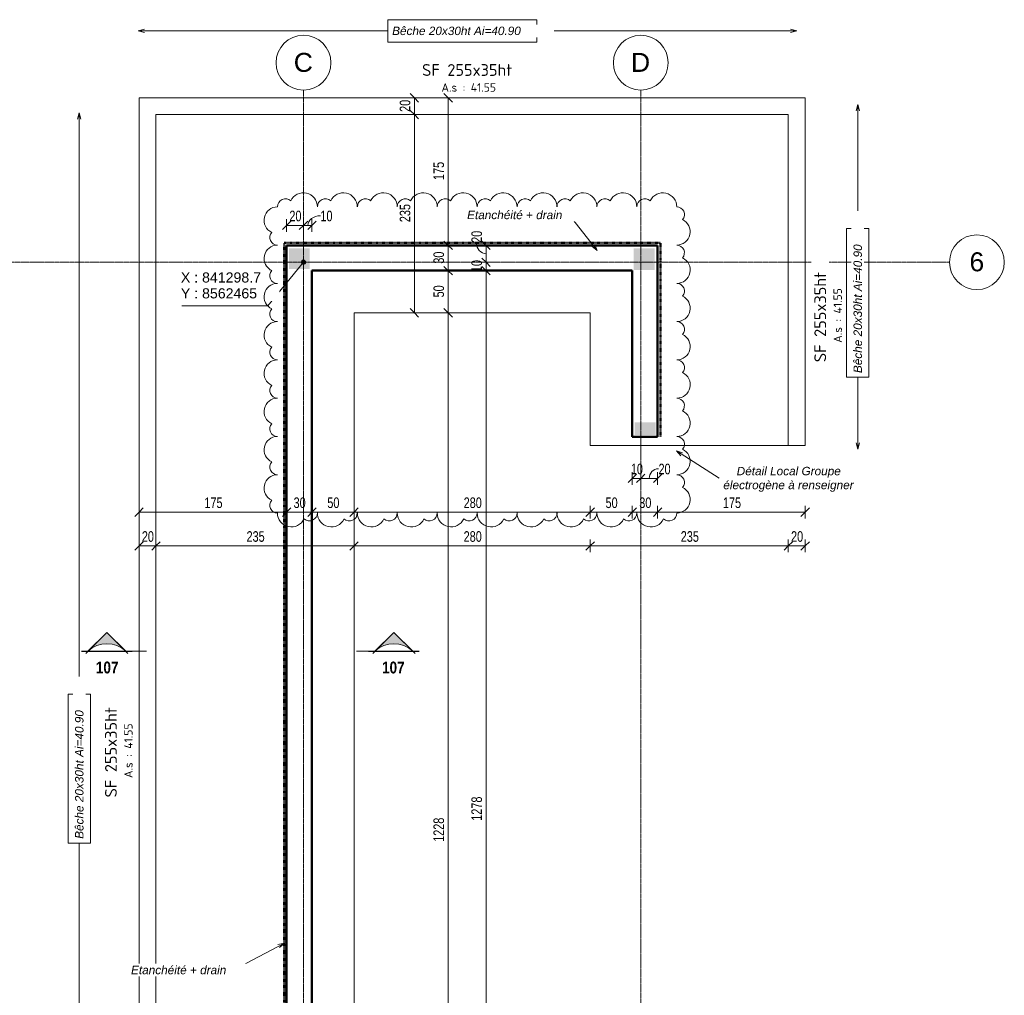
# Model space of a CAD drawing. Header units: millimetres. Extents: x 3690 to 285311, y -2348 to 78336.
# Tile 22 of 46: x 71839 to 83517, y 66769 to 78336. Entities that reach past the tile are written whole.
import ezdxf

# ---------------------------------------------------------------- set-up
doc = ezdxf.new("R2010")
doc.units = ezdxf.units.MM
doc.linetypes.add('Ligne de quadrillage', pattern=[22.225, 12.7, -3.175, 3.175, -3.175])
doc.linetypes.add('tiret perso 2', pattern=[3, 1.5, -1.5])
for name, color, linetype, lineweight in [('A-ANNO-DIMS', 211, 'Continuous', 9), ('A-ANNO-DIMS-50', 211, 'Continuous', 9), ('A-DETL', 90, 'Continuous', 5), ('A-DETL-GENF', 92, 'Continuous', 5), ('A-WALL', 113, 'Continuous', 9), ('G-ANNO-DIMS', 111, 'Continuous', 9), ('G-ANNO-REVC', 71, 'Continuous', 9), ('G-ANNO-SYMB', 111, 'Continuous', 9), ('G-ANNO-TEXT', 231, 'Continuous', 9), ('S-FNDN', 32, 'Continuous', 9), ('S-FNDN-IDEN', 2, 'Continuous', 9), ('S-GRID', 1, 'Continuous', 9), ('S-GRID-IDEN', 1, 'Continuous', 9)]:
    doc.layers.add(name, color=color, linetype=linetype, lineweight=lineweight)
doc.styles.add('Arial Narrow_5', font='ARIALN.TTF', dxfattribs={"width": 0.9, "height": 125})
doc.styles.add('Arial Narrow_B_4', font='ARIALNB.TTF', dxfattribs={"height": 140})
doc.styles.add('Arial_5', font='arial.ttf', dxfattribs={"height": 225})
doc.styles.add('Arial_8', font='arial.ttf', dxfattribs={"height": 120})
doc.styles.add('Arial_I_1', font='ariali.ttf', dxfattribs={"height": 100})
doc.styles.add('ISOCPEUR', font='isocpeur.ttf', dxfattribs={"height": 100})
doc.styles.add('ISOCPEUR_B', font='txt', dxfattribs={"height": 140})
doc.dimstyles.new('AB6_1_50_-_GB', dxfattribs={"dimscale": 304.8, "dimtxt": 127.928872, "dimasz": 0.328084, "dimexe": 0.246063, "dimexo": 0.0625, "dimgap": 0.04101, "dimtad": 1, "dimdec": 0, "dimlfac": 0.1, "dimdsep": 46, "dimtxsty": 'Arial Narrow_5', "dimblk1": 'OBLIQUE', "dimblk2": 'OBLIQUE', "dimsah": 1, "dimcen": 0.09, "dimazin": 0, "dimtfac": 1, "dimtdec": 4, "dimtix": 1, "dimtmove": 0, "dimatfit": 3, "dimfxl": 0.246063, "dimfxlon": 1, "dimtvp": 1, "dimtolj": 1, "dimtzin": 0, "dimarcsym": 2})
doc.dimstyles.new('AB6_1_50_-_GB_2', dxfattribs={"dimscale": 304.8, "dimtxt": 127.928872, "dimasz": 0.328084, "dimexe": 0.246063, "dimexo": 0.0625, "dimgap": 0.04101, "dimtad": 1, "dimdec": 0, "dimlfac": 0.1, "dimdsep": 46, "dimtxsty": 'Arial Narrow_5', "dimblk1": 'OBLIQUE', "dimblk2": 'OBLIQUE', "dimsah": 1, "dimcen": 0.09, "dimazin": 0, "dimtfac": 1, "dimtdec": 4, "dimtix": 1, "dimtmove": 1, "dimatfit": 3, "dimfxl": 0.246063, "dimfxlon": 1, "dimtvp": 1, "dimtolj": 1, "dimtzin": 0, "dimarcsym": 2})

# ---------------------------------------------------------------- blocks, each defined once
blk = doc.blocks.new('Quadrillage - M_Extrémité de la ligne de quadrillage - Cercle-11575-Fondations variante')
at = {"layer": 'S-GRID-IDEN'}
blk.add_circle((0, 0), 6.5, dxfattribs=at)
blk = doc.blocks.new('Coupe - Extrémité de la ligne de coupe - Pleine AB6-966899-Fondations variante')
at = {"layer": 'G-ANNO-SYMB'}
h = blk.add_hatch(color=256, dxfattribs=at)
edge = h.paths.add_edge_path()
edge.add_line((-6, 4.49), (-1.51, 0))
edge.add_arc((-6, -4.7), 6.5, 46.3308, 133.6692)
edge.add_line((-10.49, 0), (-6, 4.49))
for p, q in [((-6, 4.49), (-11.04, -0.56)), ((-6, 4.49), (-10.49, 0)), ((-6, 4.49), (-1.01, -0.51)), ((-1.51, 0), (-6, 4.49)), ((-12, 0.05), (0, 0.05)), ((-12, 0), (0, 0)), ((-12, 0), (-10.49, 0)), ((-12, -0.05), (0, -0.05)), ((0, 0), (-1.51, 0))]:
    blk.add_line(p, q, dxfattribs=at)
blk.add_arc((-6, -4.7), 6.5, 46.3308, 133.6692, dxfattribs=at)
blk = doc.blocks.new('DIMBLOCK142-Fondations variante')
at = {"layer": 'A-ANNO-DIMS-50'}
for p, q in [((76921, 74860), (76846, 74860)), ((76921, 62584), (76921, 74860)), ((76921, 74860), (76996, 74860)), ((76921, 62584), (76846, 62584)), ((76921, 62584), (76996, 62584))]:
    blk.add_line(p, q, dxfattribs=at)
at = {"layer": 'A-ANNO-DIMS-50', "lineweight": 18}
for p, q in [((76921, 74860), (76871, 74910)), ((76921, 74860), (76971, 74810)), ((76921, 62584), (76871, 62634)), ((76921, 62584), (76971, 62534))]:
    blk.add_line(p, q, dxfattribs=at)
at = {"layer": 'A-ANNO-DIMS-50', "color": 0, "insert": (76747, 68588), "char_height": 125, "width": 321.65, "attachment_point": 1, "rotation": 90, "line_spacing_factor": 0.974696, "style": 'Arial Narrow_5'}
blk.add_mtext('1228', dxfattribs=at)
blk = doc.blocks.new('_Oblique')
at = {"color": 0, "linetype": 'ByBlock', "lineweight": -2}
blk.add_line((-0.5, -0.5), (0.5, 0.5), dxfattribs=at)
blk = doc.blocks.new('DIMBLOCK143-Fondations variante')
at = {"layer": 'A-ANNO-DIMS-50'}
for p, q in [((76921, 75360), (76846, 75360)), ((76921, 74860), (76921, 75360)), ((76921, 75360), (76996, 75360)), ((76921, 74860), (76846, 74860)), ((76921, 74860), (76996, 74860))]:
    blk.add_line(p, q, dxfattribs=at)
at = {"layer": 'A-ANNO-DIMS-50', "lineweight": 18}
for p, q in [((76921, 75360), (76871, 75410)), ((76921, 75360), (76971, 75310)), ((76921, 74860), (76871, 74910)), ((76921, 74860), (76971, 74810))]:
    blk.add_line(p, q, dxfattribs=at)
at = {"layer": 'A-ANNO-DIMS-50', "color": 0, "insert": (76747, 75043), "char_height": 125, "width": 160.82, "attachment_point": 1, "rotation": 90, "line_spacing_factor": 0.974696, "style": 'Arial Narrow_5'}
blk.add_mtext('50', dxfattribs=at)
blk = doc.blocks.new('DIMBLOCK144-Fondations variante')
at = {"layer": 'A-ANNO-DIMS-50', "lineweight": 18}
for p, q in [((76921, 75660), (76871, 75710)), ((76921, 75660), (76971, 75610)), ((76921, 75360), (76871, 75410)), ((76921, 75360), (76971, 75310))]:
    blk.add_line(p, q, dxfattribs=at)
at = {"layer": 'A-ANNO-DIMS-50'}
for p, q in [((76921, 75660), (76846, 75660)), ((76921, 75360), (76921, 75660)), ((76921, 75660), (76996, 75660)), ((76921, 75360), (76846, 75360)), ((76921, 75360), (76996, 75360))]:
    blk.add_line(p, q, dxfattribs=at)
at = {"layer": 'A-ANNO-DIMS-50', "color": 0, "insert": (76747, 75443), "char_height": 125, "width": 160.82, "attachment_point": 1, "rotation": 90, "line_spacing_factor": 0.974696, "style": 'Arial Narrow_5'}
blk.add_mtext('30', dxfattribs=at)
blk = doc.blocks.new('DIMBLOCK145-Fondations variante')
at = {"layer": 'A-ANNO-DIMS-50', "lineweight": 18}
for p, q in [((76921, 77410), (76871, 77460)), ((76921, 77410), (76971, 77360)), ((76921, 75660), (76871, 75710)), ((76921, 75660), (76971, 75610))]:
    blk.add_line(p, q, dxfattribs=at)
at = {"layer": 'A-ANNO-DIMS-50'}
for p, q in [((76921, 77410), (76846, 77410)), ((76921, 75660), (76921, 77410)), ((76921, 77410), (76996, 77410)), ((76921, 75660), (76846, 75660)), ((76921, 75660), (76996, 75660))]:
    blk.add_line(p, q, dxfattribs=at)
at = {"layer": 'A-ANNO-DIMS-50', "color": 0, "insert": (76747, 76435), "char_height": 125, "width": 241.24, "attachment_point": 1, "rotation": 90, "line_spacing_factor": 0.974696, "style": 'Arial Narrow_5'}
blk.add_mtext('175', dxfattribs=at)
blk = doc.blocks.new('DIMBLOCK147-Fondations variante')
at = {"layer": 'A-ANNO-DIMS-50'}
for p, q in [((73255, 72497), (73255, 72572)), ((75005, 72497), (75005, 72572)), ((73255, 72497), (75005, 72497)), ((73255, 72497), (73255, 72422)), ((75005, 72497), (75005, 72422))]:
    blk.add_line(p, q, dxfattribs=at)
at = {"layer": 'A-ANNO-DIMS-50', "lineweight": 18}
for p, q in [((73255, 72497), (73305, 72547)), ((75005, 72497), (75055, 72547)), ((73255, 72497), (73205, 72447)), ((75005, 72497), (74955, 72447))]:
    blk.add_line(p, q, dxfattribs=at)
at = {"layer": 'A-ANNO-DIMS-50', "color": 0, "insert": (74030, 72671), "char_height": 125, "width": 241.24, "attachment_point": 1, "line_spacing_factor": 0.974696, "style": 'Arial Narrow_5'}
blk.add_mtext('175', dxfattribs=at)
blk = doc.blocks.new('DIMBLOCK148-Fondations variante')
at = {"layer": 'A-ANNO-DIMS-50'}
for p, q in [((75005, 72497), (75005, 72572)), ((75305, 72497), (75305, 72572)), ((75005, 72497), (75305, 72497)), ((75005, 72497), (75005, 72422)), ((75305, 72497), (75305, 72422))]:
    blk.add_line(p, q, dxfattribs=at)
at = {"layer": 'A-ANNO-DIMS-50', "lineweight": 18}
for p, q in [((75005, 72497), (75055, 72547)), ((75305, 72497), (75355, 72547)), ((75005, 72497), (74955, 72447)), ((75305, 72497), (75255, 72447))]:
    blk.add_line(p, q, dxfattribs=at)
at = {"layer": 'A-ANNO-DIMS-50', "color": 0, "insert": (75088, 72671), "char_height": 125, "width": 160.82, "attachment_point": 1, "line_spacing_factor": 0.974696, "style": 'Arial Narrow_5'}
blk.add_mtext('30', dxfattribs=at)
blk = doc.blocks.new('DIMBLOCK149-Fondations variante')
at = {"layer": 'A-ANNO-DIMS-50'}
for p, q in [((75305, 72497), (75305, 72572)), ((75805, 72497), (75805, 72572)), ((75305, 72497), (75805, 72497)), ((75305, 72497), (75305, 72422)), ((75805, 72497), (75805, 72422))]:
    blk.add_line(p, q, dxfattribs=at)
at = {"layer": 'A-ANNO-DIMS-50', "lineweight": 18}
for p, q in [((75305, 72497), (75355, 72547)), ((75805, 72497), (75855, 72547)), ((75305, 72497), (75255, 72447)), ((75805, 72497), (75755, 72447))]:
    blk.add_line(p, q, dxfattribs=at)
at = {"layer": 'A-ANNO-DIMS-50', "color": 0, "insert": (75488, 72671), "char_height": 125, "width": 160.82, "attachment_point": 1, "line_spacing_factor": 0.974696, "style": 'Arial Narrow_5'}
blk.add_mtext('50', dxfattribs=at)
blk = doc.blocks.new('DIMBLOCK150-Fondations variante')
at = {"layer": 'A-ANNO-DIMS-50'}
for p, q in [((75805, 72497), (75805, 72572)), ((78605, 72497), (78605, 72572)), ((75805, 72497), (78605, 72497)), ((75805, 72497), (75805, 72422)), ((78605, 72497), (78605, 72422))]:
    blk.add_line(p, q, dxfattribs=at)
at = {"layer": 'A-ANNO-DIMS-50', "lineweight": 18}
for p, q in [((75805, 72497), (75855, 72547)), ((78605, 72497), (78655, 72547)), ((75805, 72497), (75755, 72447)), ((78605, 72497), (78555, 72447))]:
    blk.add_line(p, q, dxfattribs=at)
at = {"layer": 'A-ANNO-DIMS-50', "color": 0, "insert": (77105, 72671), "char_height": 125, "width": 241.24, "attachment_point": 1, "line_spacing_factor": 0.974696, "style": 'Arial Narrow_5'}
blk.add_mtext('280', dxfattribs=at)
blk = doc.blocks.new('DIMBLOCK151-Fondations variante')
at = {"layer": 'A-ANNO-DIMS-50'}
for p, q in [((78605, 72497), (78605, 72572)), ((79105, 72497), (79105, 72572)), ((78605, 72497), (79105, 72497)), ((78605, 72497), (78605, 72422)), ((79105, 72497), (79105, 72422))]:
    blk.add_line(p, q, dxfattribs=at)
at = {"layer": 'A-ANNO-DIMS-50', "lineweight": 18}
for p, q in [((78605, 72497), (78655, 72547)), ((79105, 72497), (79155, 72547)), ((78605, 72497), (78555, 72447)), ((79105, 72497), (79055, 72447))]:
    blk.add_line(p, q, dxfattribs=at)
at = {"layer": 'A-ANNO-DIMS-50', "color": 0, "insert": (78788, 72671), "char_height": 125, "width": 160.82, "attachment_point": 1, "line_spacing_factor": 0.974696, "style": 'Arial Narrow_5'}
blk.add_mtext('50', dxfattribs=at)
blk = doc.blocks.new('DIMBLOCK152-Fondations variante')
at = {"layer": 'A-ANNO-DIMS-50'}
for p, q in [((79105, 72497), (79105, 72572)), ((79405, 72497), (79405, 72572)), ((79105, 72497), (79405, 72497)), ((79105, 72497), (79105, 72422)), ((79405, 72497), (79405, 72422))]:
    blk.add_line(p, q, dxfattribs=at)
at = {"layer": 'A-ANNO-DIMS-50', "lineweight": 18}
for p, q in [((79105, 72497), (79155, 72547)), ((79405, 72497), (79455, 72547)), ((79105, 72497), (79055, 72447)), ((79405, 72497), (79355, 72447))]:
    blk.add_line(p, q, dxfattribs=at)
at = {"layer": 'A-ANNO-DIMS-50', "color": 0, "insert": (79188, 72671), "char_height": 125, "width": 160.82, "attachment_point": 1, "line_spacing_factor": 0.974696, "style": 'Arial Narrow_5'}
blk.add_mtext('30', dxfattribs=at)
blk = doc.blocks.new('DIMBLOCK153-Fondations variante')
at = {"layer": 'A-ANNO-DIMS-50'}
for p, q in [((79405, 72497), (79405, 72572)), ((81155, 72497), (81155, 72572)), ((79405, 72497), (81155, 72497)), ((79405, 72497), (79405, 72422)), ((81155, 72497), (81155, 72422))]:
    blk.add_line(p, q, dxfattribs=at)
at = {"layer": 'A-ANNO-DIMS-50', "lineweight": 18}
for p, q in [((79405, 72497), (79455, 72547)), ((81155, 72497), (81205, 72547)), ((79405, 72497), (79355, 72447)), ((81155, 72497), (81105, 72447))]:
    blk.add_line(p, q, dxfattribs=at)
at = {"layer": 'A-ANNO-DIMS-50', "color": 0, "insert": (80180, 72671), "char_height": 125, "width": 241.24, "attachment_point": 1, "line_spacing_factor": 0.974696, "style": 'Arial Narrow_5'}
blk.add_mtext('175', dxfattribs=at)
blk = doc.blocks.new('DIMBLOCK154-Fondations variante')
at = {"layer": 'A-ANNO-DIMS-50', "lineweight": 18}
for p, q in [((77371, 75660), (77321, 75710)), ((77371, 75660), (77421, 75610)), ((77371, 75460), (77321, 75510)), ((77371, 75460), (77421, 75410))]:
    blk.add_line(p, q, dxfattribs=at)
at = {"layer": 'A-ANNO-DIMS-50'}
for p, q in [((77371, 75660), (77296, 75660)), ((77371, 75660), (77371, 75460)), ((77371, 75660), (77446, 75660)), ((77371, 75460), (77296, 75460)), ((77371, 75460), (77446, 75460))]:
    blk.add_line(p, q, dxfattribs=at)
blk.add_ellipse((77371, 75690), major_axis=(0, 130), ratio=0.880264, start_param=1.570796, end_param=3.141593, dxfattribs=at)
at = {"layer": 'A-ANNO-DIMS-50', "color": 0, "insert": (77197, 75690), "char_height": 125, "width": 160.82, "attachment_point": 1, "rotation": 90, "line_spacing_factor": 0.974696, "style": 'Arial Narrow_5'}
blk.add_mtext('20', dxfattribs=at)
blk = doc.blocks.new('DIMBLOCK155-Fondations variante')
at = {"layer": 'A-ANNO-DIMS-50'}
for p, q in [((77371, 75460), (77296, 75460)), ((77371, 75460), (77371, 75360)), ((77371, 75460), (77446, 75460)), ((77371, 75360), (77296, 75360)), ((77371, 75360), (77446, 75360))]:
    blk.add_line(p, q, dxfattribs=at)
at = {"layer": 'A-ANNO-DIMS-50', "lineweight": 18}
for p, q in [((77371, 75460), (77321, 75510)), ((77371, 75460), (77421, 75410)), ((77371, 75360), (77321, 75410)), ((77371, 75360), (77421, 75310))]:
    blk.add_line(p, q, dxfattribs=at)
at = {"layer": 'A-ANNO-DIMS-50', "color": 0, "insert": (77197, 75343), "char_height": 125, "width": 160.82, "attachment_point": 1, "rotation": 90, "line_spacing_factor": 0.974696, "style": 'Arial Narrow_5'}
blk.add_mtext('10', dxfattribs=at)
blk = doc.blocks.new('DIMBLOCK156-Fondations variante')
at = {"layer": 'A-ANNO-DIMS-50'}
for p, q in [((77371, 75360), (77296, 75360)), ((77371, 75360), (77371, 62584)), ((77371, 75360), (77446, 75360)), ((77371, 62584), (77296, 62584)), ((77371, 62584), (77446, 62584))]:
    blk.add_line(p, q, dxfattribs=at)
at = {"layer": 'A-ANNO-DIMS-50', "lineweight": 18}
for p, q in [((77371, 75360), (77321, 75410)), ((77371, 75360), (77421, 75310)), ((77371, 62584), (77321, 62634)), ((77371, 62584), (77421, 62534))]:
    blk.add_line(p, q, dxfattribs=at)
at = {"layer": 'A-ANNO-DIMS-50', "color": 0, "insert": (77197, 68838), "char_height": 125, "width": 321.65, "attachment_point": 1, "rotation": 90, "line_spacing_factor": 0.974696, "style": 'Arial Narrow_5'}
blk.add_mtext('1278', dxfattribs=at)
blk = doc.blocks.new('DIMBLOCK192-Fondations variante')
at = {"layer": 'A-ANNO-DIMS-50', "lineweight": 18}
for p, q in [((79105, 72897), (79055, 72847)), ((79105, 72897), (79155, 72947)), ((79205, 72897), (79155, 72847)), ((79205, 72897), (79255, 72947))]:
    blk.add_line(p, q, dxfattribs=at)
at = {"layer": 'A-ANNO-DIMS-50'}
for p, q in [((79105, 72897), (79105, 72972)), ((79105, 72897), (79205, 72897)), ((79105, 72897), (79105, 72822)), ((79205, 72897), (79205, 72972)), ((79205, 72897), (79205, 72822))]:
    blk.add_line(p, q, dxfattribs=at)
at = {"layer": 'A-ANNO-DIMS-50', "color": 0, "insert": (79088, 73071), "char_height": 125, "width": 160.82, "attachment_point": 1, "line_spacing_factor": 0.974696, "style": 'Arial Narrow_5'}
blk.add_mtext('10', dxfattribs=at)
blk = doc.blocks.new('DIMBLOCK193-Fondations variante')
at = {"layer": 'A-ANNO-DIMS-50', "lineweight": 18}
for p, q in [((79205, 72897), (79155, 72847)), ((79205, 72897), (79255, 72947)), ((79405, 72897), (79355, 72847)), ((79405, 72897), (79455, 72947))]:
    blk.add_line(p, q, dxfattribs=at)
at = {"layer": 'A-ANNO-DIMS-50'}
for p, q in [((79205, 72897), (79205, 72972)), ((79205, 72897), (79405, 72897)), ((79205, 72897), (79205, 72822)), ((79405, 72897), (79405, 72972)), ((79405, 72897), (79405, 72822))]:
    blk.add_line(p, q, dxfattribs=at)
blk.add_ellipse((79416, 72897), major_axis=(0, 114), ratio=0.965789, start_param=0, end_param=1.570796, dxfattribs=at)
at = {"layer": 'A-ANNO-DIMS-50', "color": 0, "insert": (79416, 73071), "char_height": 125, "width": 160.82, "attachment_point": 1, "line_spacing_factor": 0.974696, "style": 'Arial Narrow_5'}
blk.add_mtext('20', dxfattribs=at)
blk = doc.blocks.new('DIMBLOCK199-Fondations variante')
at = {"layer": 'A-ANNO-DIMS-50'}
for p, q in [((75205, 75897), (75205, 75972)), ((75305, 75897), (75305, 75972)), ((75305, 75897), (75205, 75897)), ((75205, 75897), (75205, 75822)), ((75305, 75897), (75305, 75822))]:
    blk.add_line(p, q, dxfattribs=at)
at = {"layer": 'A-ANNO-DIMS-50', "lineweight": 18}
for p, q in [((75205, 75897), (75255, 75947)), ((75305, 75897), (75355, 75947)), ((75205, 75897), (75155, 75847)), ((75305, 75897), (75255, 75847))]:
    blk.add_line(p, q, dxfattribs=at)
at = {"layer": 'A-ANNO-DIMS-50'}
blk.add_ellipse((75406, 75897), major_axis=(150, 0), ratio=0.757872, start_param=1.570796, end_param=3.141593, dxfattribs=at)
at = {"layer": 'A-ANNO-DIMS-50', "color": 0, "insert": (75406, 76071), "char_height": 125, "width": 160.82, "attachment_point": 1, "line_spacing_factor": 0.974696, "style": 'Arial Narrow_5'}
blk.add_mtext('10', dxfattribs=at)
blk = doc.blocks.new('DIMBLOCK200-Fondations variante')
at = {"layer": 'A-ANNO-DIMS-50'}
for p, q in [((75005, 75897), (75005, 75972)), ((75205, 75897), (75205, 75972)), ((75205, 75897), (75005, 75897)), ((75005, 75897), (75005, 75822)), ((75205, 75897), (75205, 75822))]:
    blk.add_line(p, q, dxfattribs=at)
at = {"layer": 'A-ANNO-DIMS-50', "lineweight": 18}
for p, q in [((75005, 75897), (75055, 75947)), ((75205, 75897), (75255, 75947)), ((75005, 75897), (74955, 75847)), ((75205, 75897), (75155, 75847))]:
    blk.add_line(p, q, dxfattribs=at)
at = {"layer": 'A-ANNO-DIMS-50', "color": 0, "insert": (75038, 76071), "char_height": 125, "width": 160.82, "attachment_point": 1, "line_spacing_factor": 0.974696, "style": 'Arial Narrow_5'}
blk.add_mtext('20', dxfattribs=at)
blk = doc.blocks.new('DIMBLOCK215-Fondations variante')
at = {"layer": 'A-ANNO-DIMS-50'}
for p, q in [((73255, 72097), (73255, 72172)), ((73455, 72097), (73455, 72172)), ((73255, 72097), (73455, 72097)), ((73255, 72097), (73255, 72022)), ((73455, 72097), (73455, 72022))]:
    blk.add_line(p, q, dxfattribs=at)
at = {"layer": 'A-ANNO-DIMS-50', "lineweight": 18}
for p, q in [((73255, 72097), (73205, 72047)), ((73255, 72097), (73305, 72147)), ((73455, 72097), (73405, 72047)), ((73455, 72097), (73505, 72147))]:
    blk.add_line(p, q, dxfattribs=at)
at = {"layer": 'A-ANNO-DIMS-50', "color": 0, "insert": (73288, 72271), "char_height": 125, "width": 160.82, "attachment_point": 1, "line_spacing_factor": 0.974696, "style": 'Arial Narrow_5'}
blk.add_mtext('20', dxfattribs=at)
blk = doc.blocks.new('DIMBLOCK216-Fondations variante')
at = {"layer": 'A-ANNO-DIMS-50'}
for p, q in [((73455, 72097), (73455, 72172)), ((75805, 72097), (75805, 72172)), ((73455, 72097), (75805, 72097)), ((73455, 72097), (73455, 72022)), ((75805, 72097), (75805, 72022))]:
    blk.add_line(p, q, dxfattribs=at)
at = {"layer": 'A-ANNO-DIMS-50', "lineweight": 18}
for p, q in [((73455, 72097), (73405, 72047)), ((73455, 72097), (73505, 72147)), ((75805, 72097), (75755, 72047)), ((75805, 72097), (75855, 72147))]:
    blk.add_line(p, q, dxfattribs=at)
at = {"layer": 'A-ANNO-DIMS-50', "color": 0, "insert": (74530, 72271), "char_height": 125, "width": 241.24, "attachment_point": 1, "line_spacing_factor": 0.974696, "style": 'Arial Narrow_5'}
blk.add_mtext('235', dxfattribs=at)
blk = doc.blocks.new('DIMBLOCK217-Fondations variante')
at = {"layer": 'A-ANNO-DIMS-50'}
for p, q in [((75805, 72097), (75805, 72172)), ((78605, 72097), (78605, 72172)), ((75805, 72097), (78605, 72097)), ((75805, 72097), (75805, 72022)), ((78605, 72097), (78605, 72022))]:
    blk.add_line(p, q, dxfattribs=at)
at = {"layer": 'A-ANNO-DIMS-50', "lineweight": 18}
for p, q in [((75805, 72097), (75755, 72047)), ((75805, 72097), (75855, 72147)), ((78605, 72097), (78555, 72047)), ((78605, 72097), (78655, 72147))]:
    blk.add_line(p, q, dxfattribs=at)
at = {"layer": 'A-ANNO-DIMS-50', "color": 0, "insert": (77105, 72271), "char_height": 125, "width": 241.24, "attachment_point": 1, "line_spacing_factor": 0.974696, "style": 'Arial Narrow_5'}
blk.add_mtext('280', dxfattribs=at)
blk = doc.blocks.new('DIMBLOCK218-Fondations variante')
at = {"layer": 'A-ANNO-DIMS-50'}
for p, q in [((78605, 72097), (78605, 72172)), ((80955, 72097), (80955, 72172)), ((78605, 72097), (80955, 72097)), ((78605, 72097), (78605, 72022)), ((80955, 72097), (80955, 72022))]:
    blk.add_line(p, q, dxfattribs=at)
at = {"layer": 'A-ANNO-DIMS-50', "lineweight": 18}
for p, q in [((78605, 72097), (78555, 72047)), ((78605, 72097), (78655, 72147)), ((80955, 72097), (80905, 72047)), ((80955, 72097), (81005, 72147))]:
    blk.add_line(p, q, dxfattribs=at)
at = {"layer": 'A-ANNO-DIMS-50', "color": 0, "insert": (79680, 72271), "char_height": 125, "width": 241.24, "attachment_point": 1, "line_spacing_factor": 0.974696, "style": 'Arial Narrow_5'}
blk.add_mtext('235', dxfattribs=at)
blk = doc.blocks.new('DIMBLOCK219-Fondations variante')
at = {"layer": 'A-ANNO-DIMS-50'}
for p, q in [((80955, 72097), (80955, 72172)), ((81155, 72097), (81155, 72172)), ((80955, 72097), (81155, 72097)), ((80955, 72097), (80955, 72022)), ((81155, 72097), (81155, 72022))]:
    blk.add_line(p, q, dxfattribs=at)
at = {"layer": 'A-ANNO-DIMS-50', "lineweight": 18}
for p, q in [((80955, 72097), (80905, 72047)), ((80955, 72097), (81005, 72147)), ((81155, 72097), (81105, 72047)), ((81155, 72097), (81205, 72147))]:
    blk.add_line(p, q, dxfattribs=at)
at = {"layer": 'A-ANNO-DIMS-50', "color": 0, "insert": (80988, 72271), "char_height": 125, "width": 160.82, "attachment_point": 1, "line_spacing_factor": 0.974696, "style": 'Arial Narrow_5'}
blk.add_mtext('20', dxfattribs=at)
blk = doc.blocks.new('DIMBLOCK220-Fondations variante')
at = {"layer": 'A-ANNO-DIMS-50'}
for p, q in [((76521, 77210), (76446, 77210)), ((76521, 74860), (76521, 77210)), ((76521, 77210), (76596, 77210)), ((76521, 74860), (76446, 74860)), ((76521, 74860), (76596, 74860))]:
    blk.add_line(p, q, dxfattribs=at)
at = {"layer": 'A-ANNO-DIMS-50', "lineweight": 18}
for p, q in [((76521, 77210), (76471, 77260)), ((76521, 77210), (76571, 77160)), ((76521, 74860), (76471, 74910)), ((76521, 74860), (76571, 74810))]:
    blk.add_line(p, q, dxfattribs=at)
at = {"layer": 'A-ANNO-DIMS-50', "color": 0, "insert": (76347, 75935), "char_height": 125, "width": 241.24, "attachment_point": 1, "rotation": 90, "line_spacing_factor": 0.974696, "style": 'Arial Narrow_5'}
blk.add_mtext('235', dxfattribs=at)
blk = doc.blocks.new('DIMBLOCK221-Fondations variante')
at = {"layer": 'A-ANNO-DIMS-50', "lineweight": 18}
for p, q in [((76521, 77410), (76471, 77460)), ((76521, 77410), (76571, 77360)), ((76521, 77210), (76471, 77260)), ((76521, 77210), (76571, 77160))]:
    blk.add_line(p, q, dxfattribs=at)
at = {"layer": 'A-ANNO-DIMS-50'}
for p, q in [((76521, 77410), (76446, 77410)), ((76521, 77210), (76521, 77410)), ((76521, 77410), (76596, 77410)), ((76521, 77210), (76446, 77210)), ((76521, 77210), (76596, 77210))]:
    blk.add_line(p, q, dxfattribs=at)
at = {"layer": 'A-ANNO-DIMS-50', "color": 0, "insert": (76347, 77243), "char_height": 125, "width": 160.82, "attachment_point": 1, "rotation": 90, "line_spacing_factor": 0.974696, "style": 'Arial Narrow_5'}
blk.add_mtext('20', dxfattribs=at)
blk = doc.blocks.new('Family - ___-3249559-Fondations variante')
at = {"layer": 'G-ANNO-REVC'}
for centre, radius, start, end in [((-1129, 76211), 166, 357.8864, 152.6776), ((-1342, 76218), 94.7, 46.0761, 177.8864), ((-869, 76201), 94.7, 46.0761, 177.8864), ((-656, 76193), 166, 357.8864, 152.6776), ((-395, 76183), 94.7, 46.0761, 177.8864), ((-182, 76176), 166, 357.8864, 152.6776), ((78, 76166), 94.7, 46.0761, 177.8864), ((291, 76158), 166, 357.8864, 152.6776), ((764, 76141), 166, 357.8864, 152.6776), ((1237, 76123), 166, 357.8864, 152.6776), ((1711, 76106), 166, 357.8864, 152.6776), ((-1443, 76063), 159, 87.8864, 242.6776), ((551, 76149), 94.7, 46.0761, 177.8864), ((1025, 76131), 94.7, 46.0761, 177.8864), ((1498, 76114), 94.7, 46.0761, 177.8864), ((1971, 76096), 94.7, 46.0761, 177.8864), ((2184, 76088), 166, 357.8864, 152.6776), ((2444, 76079), 94.7, 46.0761, 177.8864), ((2657, 76071), 166, 357.8864, 152.6776), ((2918, 76061), 94.7, 46.0761, 177.8864), ((3131, 76053), 166, 357.8864, 152.6776), ((3293, 75957), 90.7, 316.0761, 87.8864), ((-1450, 75859), 90.7, 136.0761, 267.8864), ((3285, 75753), 159, 267.8864, 62.6776), ((-1459, 75610), 159, 87.8864, 242.6776), ((3276, 75503), 90.7, 316.0761, 87.8864), ((-1467, 75406), 90.7, 136.0761, 267.8864), ((3269, 75299), 159, 267.8864, 62.6776), ((-1476, 75156), 159, 87.8864, 242.6776), ((3260, 75050), 90.7, 316.0761, 87.8864), ((-1484, 74952), 90.7, 136.0761, 267.8864), ((3252, 74846), 159, 267.8864, 62.6776), ((-1493, 74703), 159, 87.8864, 242.6776), ((3243, 74596), 90.7, 316.0761, 87.8864), ((-1500, 74499), 90.7, 136.0761, 267.8864), ((3235, 74392), 159, 267.8864, 62.6776), ((-1509, 74250), 159, 87.8864, 242.6776), ((3226, 74143), 90.7, 316.0761, 87.8864), ((-1517, 74046), 90.7, 136.0761, 267.8864), ((3219, 73939), 159, 267.8864, 62.6776), ((-1526, 73796), 159, 87.8864, 242.6776), ((3209, 73690), 90.7, 316.0761, 87.8864), ((-1534, 73592), 90.7, 136.0761, 267.8864), ((3202, 73485), 159, 267.8864, 62.6776), ((-1543, 73343), 159, 87.8864, 242.6776), ((3193, 73236), 90.7, 316.0761, 87.8864), ((-1550, 73139), 90.7, 136.0761, 267.8864), ((3185, 73032), 159, 267.8864, 62.6776), ((-1560, 72889), 159, 87.8864, 242.6776), ((3176, 72783), 90.7, 316.0761, 87.8864), ((-1567, 72685), 90.7, 136.0761, 267.8864), ((3168, 72579), 159, 267.8864, 62.6776), ((-1405, 72589), 166, 177.8864, 332.6776), ((-1192, 72581), 94.7, 226.0761, 357.8864), ((-932, 72571), 166, 177.8864, 332.6776), ((-719, 72563), 94.7, 226.0761, 357.8864), ((-458, 72554), 166, 177.8864, 332.6776), ((-245, 72546), 94.7, 226.0761, 357.8864), ((15, 72536), 166, 177.8864, 332.6776), ((228, 72528), 94.7, 226.0761, 357.8864), ((488, 72519), 166, 177.8864, 332.6776), ((701, 72511), 94.7, 226.0761, 357.8864), ((962, 72501), 166, 177.8864, 332.6776), ((1175, 72493), 94.7, 226.0761, 357.8864), ((1435, 72484), 166, 177.8864, 332.6776), ((1648, 72476), 94.7, 226.0761, 357.8864), ((1908, 72466), 166, 177.8864, 332.6776), ((2121, 72458), 94.7, 226.0761, 357.8864), ((2382, 72449), 166, 177.8864, 332.6776), ((2595, 72441), 94.7, 226.0761, 357.8864), ((2855, 72431), 166, 177.8864, 332.6776), ((3068, 72423), 94.7, 226.0761, 357.8864)]:
    blk.add_arc(centre, radius, start, end, dxfattribs=at)

msp = doc.modelspace()

# ---------------------------------------------------------------- hatches: boundary and pattern name
at = {"layer": 'A-DETL-GENF'}
for points in [[(75033.49, 75380.27), (75280.46, 75380.27), (75280.46, 75625.27), (75033.49, 75625.27)], [(79119.6, 75368.65), (79368.85, 75368.65), (79368.85, 75623.65), (79119.6, 75623.65)], [(79134.23, 73413.32), (79380.46, 73413.32), (79380.46, 73563.32), (79134.23, 73563.32)]]:
    msp.add_hatch(color=8, dxfattribs=at).paths.add_polyline_path(points)
at = {"layer": 'G-ANNO-DIMS'}
h = msp.add_hatch(color=256, dxfattribs=at)
edge = h.paths.add_edge_path()
edge.add_arc((75205.01, 75460.27), 25, 0, 360)

# ---------------------------------------------------------------- linework, layer by layer
at = {"layer": 'A-DETL', "linetype": 'tiret perso 2', "lineweight": 50}
for p, q in [((79440.46, 75690.27), (74975.46, 75690.27)), ((74975.46, 75690.27), (74975.46, 51803.73)), ((79440.46, 73388.32), (79440.46, 75690.27))]:
    msp.add_line(p, q, dxfattribs=at)
at = {"layer": 'A-WALL'}
for p, q in [((81155.46, 77410.27), (73255.46, 77410.27)), ((73455.46, 77210.27), (73455.46, 62584.39)), ((73455.46, 77210.27), (80955.46, 77210.27)), ((80955.46, 77210.27), (80955.46, 73288.32)), ((81155.46, 73288.32), (80955.46, 73288.32))]:
    msp.add_line(p, q, dxfattribs=at)
at = {"layer": 'A-WALL', "lineweight": 50}
for p, q in [((75005.46, 51773.73), (75005.46, 75660.27)), ((79405.46, 75660.27), (75005.46, 75660.27)), ((79405.46, 73388.32), (79405.46, 75660.27)), ((75305.46, 75360.27), (75305.46, 52033.73)), ((75305.46, 75360.27), (79105.46, 75360.27)), ((79105.46, 75360.27), (79105.46, 73388.32)), ((79105.46, 73388.32), (79405.46, 73388.32))]:
    msp.add_line(p, q, dxfattribs=at)
at = {"layer": 'G-ANNO-DIMS'}
for p, q in [((75205.01, 75460.27), (74783.13, 74942.43)), ((74783.13, 74942.43), (73760.48, 74942.43))]:
    msp.add_line(p, q, dxfattribs=at)
msp.add_circle((75205.01, 75460.27), 25, dxfattribs=at)
at = {"layer": 'G-ANNO-SYMB'}
for p, q in [((73173.97, 70847.21), (73345.31, 70847.21)), ((75835.82, 70847.21), (75977.24, 70847.21))]:
    msp.add_line(p, q, dxfattribs=at)
at = {"layer": 'G-ANNO-TEXT', "color": 50}
for p, q in [((73244.79, 78203.51), (73319.79, 78223.6)), ((73244.79, 78203.51), (73319.79, 78183.41)), ((73244.79, 78203.51), (76206.8, 78203.51)), ((81058.22, 78203.51), (77971.81, 78203.51)), ((81058.22, 78203.51), (80983.22, 78223.6)), ((81058.22, 78203.51), (80983.22, 78183.41)), ((81779.08, 77328.55), (81758.99, 77253.55)), ((81779.08, 77328.55), (81799.18, 77253.55)), ((81779.08, 77328.55), (81779.08, 75861.02)), ((72546.09, 77233.04), (72525.99, 77158.04)), ((72546.09, 77233.04), (72566.18, 77158.04)), ((72546.09, 77233.04), (72546.09, 70338.87)), ((78356.81, 76020.94), (78353.37, 76020.94)), ((78690.07, 75600.89), (78356.81, 76020.94)), ((78690.07, 75600.89), (78627.72, 75647.15)), ((78690.07, 75600.89), (78659.2, 75672.13)), ((81779.08, 73244.08), (81779.08, 74096.01)), ((81779.08, 73244.08), (81758.99, 73319.08)), ((81779.08, 73244.08), (81799.18, 73319.08)), ((72546.09, 62583.24), (72546.09, 68573.86)), ((74978.37, 67386.29), (74370.79, 67068.19)), ((74978.37, 67386.29), (74902.6, 67369.3)), ((74978.37, 67386.29), (74921.24, 67333.7)), ((74370.79, 67068.19), (74367.35, 67068.19))]:
    msp.add_line(p, q, dxfattribs=at)
at = {"layer": 'G-ANNO-TEXT', "color": 20}
for q in [(79702.07, 73199.22), (79680.55, 73165.28), (80134.74, 72901.11)]:
    msp.add_line((79627.97, 73222.41), q, dxfattribs=at)
at = {"layer": 'G-ANNO-TEXT', "color": 50, "flags": 128}
for points in [[(76206.8, 78335.8), (77971.81, 78335.8), (77971.81, 78070.3), (76206.8, 78070.3)], [(81646.79, 74096.01), (81646.79, 75861.02), (81912.29, 75861.02), (81912.29, 74096.01)], [(72413.79, 68573.86), (72413.79, 70338.87), (72679.29, 70338.87), (72679.29, 68573.86)]]:
    msp.add_lwpolyline(points, close=True, dxfattribs=at)
at = {"layer": 'S-FNDN'}
for p, q in [((73255.46, 77410.27), (73255.46, 62584.39)), ((81155.46, 73288.32), (81155.46, 77410.27)), ((75805.46, 62584.39), (75805.46, 74860.27)), ((75805.46, 74860.27), (78605.46, 74860.27)), ((78605.46, 74860.27), (78605.46, 73288.32)), ((80955.46, 73288.32), (78605.46, 73288.32))]:
    msp.add_line(p, q, dxfattribs=at)
at = {"layer": 'S-GRID', "linetype": 'Ligne de quadrillage'}
for p, q in [((75205.46, 47292.72), (75205.46, 77500.83)), ((79205.46, 47292.72), (79205.46, 77500.83)), ((82867.38, 75460.27), (71530.46, 75460.27))]:
    msp.add_line(p, q, dxfattribs=at)

# ---------------------------------------------------------------- block references
at = {"layer": 'G-ANNO-SYMB', "xscale": 49.99999999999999, "yscale": 49.99999999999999, "zscale": 49.99999999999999}
msp.add_blockref('Coupe - Extrémité de la ligne de coupe - Pleine AB6-966899-Fondations variante', (73173.97, 70847.21), dxfattribs=at)
at = {"layer": 'G-ANNO-SYMB', "extrusion": (0, 0, -1), "xscale": 49.99999999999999, "yscale": 49.99999999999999, "zscale": 49.99999999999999}
msp.add_blockref('Coupe - Extrémité de la ligne de coupe - Pleine AB6-966899-Fondations variante', (-75977.24, 70847.21), dxfattribs=at)
at = {"layer": 'S-GRID-IDEN'}
for p, xscale, yscale, zscale in [((75205.46, 77825.83), 49.99999999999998, 49.99999999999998, 49.99999999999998), ((79205.46, 77825.83), 49.99999999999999, 49.99999999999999, 49.99999999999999)]:
    msp.add_blockref('Quadrillage - M_Extrémité de la ligne de quadrillage - Cercle-11575-Fondations variante', p, dxfattribs=dict(at, xscale=xscale, yscale=yscale, zscale=zscale))
at = {"layer": 'S-GRID-IDEN', "xscale": 49.99999999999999, "yscale": 49.99999999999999, "zscale": 49.99999999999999, "rotation": 89.9999999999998}
msp.add_blockref('Quadrillage - M_Extrémité de la ligne de quadrillage - Cercle-11575-Fondations variante', (83192.38, 75460.27), dxfattribs=at)

# ---------------------------------------------------------------- texts
at = {"layer": 'G-ANNO-DIMS', "insert": (73750.74, 75339.77), "char_height": 120, "width": 1138.5925, "attachment_point": 1, "line_spacing_factor": 0.941778, "style": 'Arial_8', "bg_fill": 3, "box_fill_scale": 1.25, "bg_fill_color": 256, "bg_fill_true_color": 13158600, "bg_fill_transparency": 0}
msp.add_mtext('X : 841298.7\\PY : 8562465', dxfattribs=at)
at = {"layer": 'G-ANNO-SYMB', "char_height": 140, "width": 324.6834, "attachment_point": 1, "style": 'Arial Narrow_B_4'}
for insert in [(72743.03, 70725.26), (76137.18, 70725.26)]:
    msp.add_mtext('107', dxfattribs=dict(at, insert=insert))
at = {"layer": 'G-ANNO-TEXT', "color": 7, "insert": (77145.81, 76070.94), "char_height": 100, "width": 1402.9531, "attachment_point": 1, "style": 'Arial_I_1', "bg_fill": 3, "box_fill_scale": 1.25, "bg_fill_color": 256, "bg_fill_true_color": 13158600, "bg_fill_transparency": 0}
msp.add_mtext('Etanchéité + drain', dxfattribs=at)
at = {"layer": 'G-ANNO-TEXT', "color": 1, "insert": (80343.49, 73034.32), "char_height": 100, "width": 1579.3244, "attachment_point": 1, "style": 'Arial_I_1', "bg_fill": 3, "box_fill_scale": 1.25, "bg_fill_color": 256, "bg_fill_true_color": 13158600, "bg_fill_transparency": 0}
msp.add_mtext('Détail Local Groupe ', dxfattribs=at)
at = {"layer": 'S-FNDN-IDEN', "insert": (76611.31, 77809.5), "char_height": 140, "width": 1354.8519, "attachment_point": 1, "style": 'ISOCPEUR_B', "bg_fill": 3, "box_fill_scale": 1.25, "bg_fill_color": 256, "bg_fill_true_color": 13158600, "bg_fill_transparency": 0}
msp.add_mtext('SF 255x35ht', dxfattribs=at)
at = {"layer": 'S-FNDN-IDEN', "insert": (76841.31, 77582.48), "char_height": 100, "width": 797.6791, "attachment_point": 1, "style": 'ISOCPEUR'}
msp.add_mtext('A.s : 41.55', dxfattribs=at)
at = {"layer": 'S-FNDN-IDEN', "char_height": 140, "width": 1354.8519, "attachment_point": 1, "rotation": 90, "style": 'ISOCPEUR_B', "bg_fill": 3, "box_fill_scale": 1.25, "bg_fill_color": 256, "bg_fill_true_color": 13158600, "bg_fill_transparency": 0}
for insert in [(81264.33, 74274.74), (72851.47, 69114.39)]:
    msp.add_mtext('SF 255x35ht', dxfattribs=dict(at, insert=insert))
at = {"layer": 'S-FNDN-IDEN', "char_height": 100, "width": 797.6791, "attachment_point": 1, "rotation": 90, "style": 'ISOCPEUR'}
for insert in [(81491.35, 74504.74), (73078.49, 69344.39)]:
    msp.add_mtext('A.s : 41.55', dxfattribs=dict(at, insert=insert))

# ---------------------------------------------------------------- dimensions: what is measured, and where the dimension line sits
at = {"layer": 'A-ANNO-DIMS'}
for base, p1, p2, angle, override, picture, middle in [((76521.2, 77410.27), (76446.2, 77210.27), (76446.2, 77410.27), 90, {"dimpost": '<>', "dimfxl": 200}, 'DIMBLOCK221-Fondations variante', (76444.88, 77310.27)), ((76921.2, 77410.27), (76846.2, 75660.27), (76846.2, 77410.27), 90, {"dimpost": '<>', "dimfxl": 1750}, 'DIMBLOCK145-Fondations variante', (76844.88, 76535.27)), ((76521.2, 77210.27), (76446.2, 74860.27), (76446.2, 77210.27), 90, {"dimpost": '<>', "dimfxl": 2350}, 'DIMBLOCK220-Fondations variante', (76444.88, 76035.27)), ((76921.2, 75660.27), (76846.2, 75360.27), (76846.2, 75660.27), 90, {"dimpost": '<>', "dimfxl": 300}, 'DIMBLOCK144-Fondations variante', (76844.88, 75510.27)), ((77371.2, 75360.27), (77446.2, 75460.27), (77446.2, 75360.27), 90, {"dimpost": '<>', "dimfxl": 100}, 'DIMBLOCK155-Fondations variante', (77294.88, 75410.27)), ((76921.2, 75360.27), (76846.2, 74860.27), (76846.2, 75360.27), 90, {"dimpost": '<>', "dimfxl": 500}, 'DIMBLOCK143-Fondations variante', (76844.88, 75110.27)), ((77371.2, 62584.39), (77446.2, 75360.27), (77296.2, 62584.39), 90, {"dimpost": '<>', "dimfxl": 12776.751414}, 'DIMBLOCK156-Fondations variante', (77294.88, 68972.33)), ((76921.2, 74860.27), (76846.2, 62584.39), (76846.2, 74860.27), 90, {"dimpost": '<>', "dimfxl": 12275.870878}, 'DIMBLOCK142-Fondations variante', (76844.88, 68722.33)), ((73455.46, 72097.44), (73255.46, 72172.44), (73455.46, 72172.44), 0, {"dimpost": '<>', "dimfxl": 200}, 'DIMBLOCK215-Fondations variante', (73355.46, 72173.76)), ((78605.46, 72097.44), (75805.46, 72172.44), (78605.46, 72172.44), 0, {"dimpost": '<>', "dimfxl": 2800}, 'DIMBLOCK217-Fondations variante', (77205.46, 72173.76))]:
    dim = msp.add_linear_dim(base=base, p1=p1, p2=p2, angle=angle, dimstyle='AB6_1_50_-_GB', override=override, dxfattribs=at)
    dim.commit()
    dim.dimension.update_dxf_attribs({"geometry": picture, "text_midpoint": middle})
for base, p1, p2, override, picture, middle in [((75005.46, 75897.07), (75205.46, 75822.07), (75005.46, 75822.07), {"dimpost": '<>', "dimfxl": 200}, 'DIMBLOCK200-Fondations variante', (75105.46, 75973.39)), ((79205.46, 72897.44), (79105.46, 72972.44), (79205.46, 72972.44), {"dimpost": '<>', "dimfxl": 100}, 'DIMBLOCK192-Fondations variante', (79155.46, 72973.76)), ((75005.46, 72497.44), (73255.46, 72572.44), (75005.46, 72572.44), {"dimpost": '<>', "dimfxl": 1750}, 'DIMBLOCK147-Fondations variante', (74130.46, 72573.76)), ((75305.46, 72497.44), (75005.46, 72572.44), (75305.46, 72572.44), {"dimpost": '<>', "dimfxl": 300}, 'DIMBLOCK148-Fondations variante', (75155.46, 72573.76)), ((75805.46, 72497.44), (75305.46, 72572.44), (75805.46, 72572.44), {"dimpost": '<>', "dimfxl": 500}, 'DIMBLOCK149-Fondations variante', (75555.46, 72573.76)), ((78605.46, 72497.44), (75805.46, 72572.44), (78605.46, 72572.44), {"dimpost": '<>', "dimfxl": 2800}, 'DIMBLOCK150-Fondations variante', (77205.46, 72573.76)), ((79105.46, 72497.44), (78605.46, 72572.44), (79105.46, 72572.44), {"dimpost": '<>', "dimfxl": 500}, 'DIMBLOCK151-Fondations variante', (78855.46, 72573.76)), ((79405.46, 72497.44), (79105.46, 72572.44), (79405.46, 72572.44), {"dimpost": '<>', "dimfxl": 300}, 'DIMBLOCK152-Fondations variante', (79255.46, 72573.76)), ((81155.46, 72497.44), (79405.46, 72572.44), (81155.46, 72572.44), {"dimpost": '<>', "dimfxl": 1750}, 'DIMBLOCK153-Fondations variante', (80280.46, 72573.76)), ((75805.46, 72097.44), (73455.46, 72172.44), (75805.46, 72172.44), {"dimpost": '<>', "dimfxl": 2350}, 'DIMBLOCK216-Fondations variante', (74630.46, 72173.76)), ((80955.46, 72097.44), (78605.46, 72172.44), (80955.46, 72172.44), {"dimpost": '<>', "dimfxl": 2350}, 'DIMBLOCK218-Fondations variante', (79780.46, 72173.76)), ((81155.46, 72097.44), (80955.46, 72172.44), (81155.46, 72172.44), {"dimpost": '<>', "dimfxl": 200}, 'DIMBLOCK219-Fondations variante', (81055.46, 72173.76))]:
    dim = msp.add_linear_dim(base=base, p1=p1, p2=p2, dimstyle='AB6_1_50_-_GB', override=override, dxfattribs=at)
    dim.commit()
    dim.dimension.update_dxf_attribs({"geometry": picture, "text_midpoint": middle})
for base, p1, p2, override, picture, middle in [((75205.46, 75897.07), (75305.46, 75822.07), (75205.46, 75822.07), {"dimpost": '<>', "dimfxl": 100}, 'DIMBLOCK199-Fondations variante', (75486.33, 75987.79)), ((79405.46, 72897.44), (79205.46, 72972.44), (79405.46, 72972.44), {"dimpost": '<>', "dimfxl": 200}, 'DIMBLOCK193-Fondations variante', (79496, 72988.15))]:
    dim = msp.add_linear_dim(base=base, p1=p1, p2=p2, dimstyle='AB6_1_50_-_GB_2', override=override, dxfattribs=at)
    dim.commit()
    dim.dimension.update_dxf_attribs({"geometry": picture, "text_midpoint": middle, "dimtype": 160})
dim = msp.add_linear_dim(base=(77371.2, 75460.27), p1=(77446.2, 75660.27), p2=(77446.2, 75460.27), angle=90, dimstyle='AB6_1_50_-_GB_2', override={"dimpost": '<>', "dimfxl": 200}, dxfattribs=at)
dim.commit()
dim.dimension.update_dxf_attribs({"geometry": 'DIMBLOCK154-Fondations variante', "text_midpoint": (77280.48, 75770.22), "dimtype": 160, "text_rotation": 90})

# ---------------------------------------------------------------- next in the draw order: block references
at = {"layer": 'G-ANNO-REVC', "rotation": 2.113623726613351}
msp.add_blockref('Family - ___-3249559-Fondations variante', (79143.55, 0), dxfattribs=at)

# ---------------------------------------------------------------- next in the draw order: texts
at = {"layer": 'G-ANNO-TEXT', "color": 7, "char_height": 100, "attachment_point": 1, "style": 'Arial_I_1', "bg_fill": 3, "box_fill_scale": 1.25, "bg_fill_color": 256, "bg_fill_true_color": 13158600, "bg_fill_transparency": 0}
for s, insert, width in [('Bêche 20x30ht Ai=40.90', (76256.8, 78253.51), 1895.9909), ('Etanchéité + drain', (73159.79, 67118.19), 1402.9531)]:
    msp.add_mtext(s, dxfattribs=dict(at, insert=insert, width=width))
at = {"layer": 'G-ANNO-TEXT', "color": 7, "char_height": 100, "width": 1895.9909, "attachment_point": 1, "rotation": 90, "style": 'Arial_I_1', "bg_fill": 3, "box_fill_scale": 1.25, "bg_fill_color": 256, "bg_fill_true_color": 13158600, "bg_fill_transparency": 0}
for insert in [(81729.08, 74146.01), (72496.09, 68623.86)]:
    msp.add_mtext('Bêche 20x30ht Ai=40.90', dxfattribs=dict(at, insert=insert))
at = {"layer": 'G-ANNO-TEXT', "color": 1, "insert": (80184.74, 72868.95), "char_height": 100, "width": 1916.0331, "attachment_point": 1, "style": 'Arial_I_1', "bg_fill": 3, "box_fill_scale": 1.25, "bg_fill_color": 256, "bg_fill_true_color": 13158600, "bg_fill_transparency": 0}
msp.add_mtext('électrogène à renseigner', dxfattribs=at)
at = {"layer": 'S-GRID-IDEN', "char_height": 225, "attachment_point": 1, "style": 'Arial_5', "bg_fill": 3, "box_fill_scale": 1.25, "bg_fill_color": 256, "bg_fill_true_color": 13158600, "bg_fill_transparency": 0}
for s, insert, width in [('C', (75089.65, 77942.12), 276.5822), ('D', (79089.65, 77942.12), 276.5822), ('6', (83104.42, 75577.78), 212.4472)]:
    msp.add_mtext(s, dxfattribs=dict(at, insert=insert, width=width))

doc.saveas('drawing.dxf')
